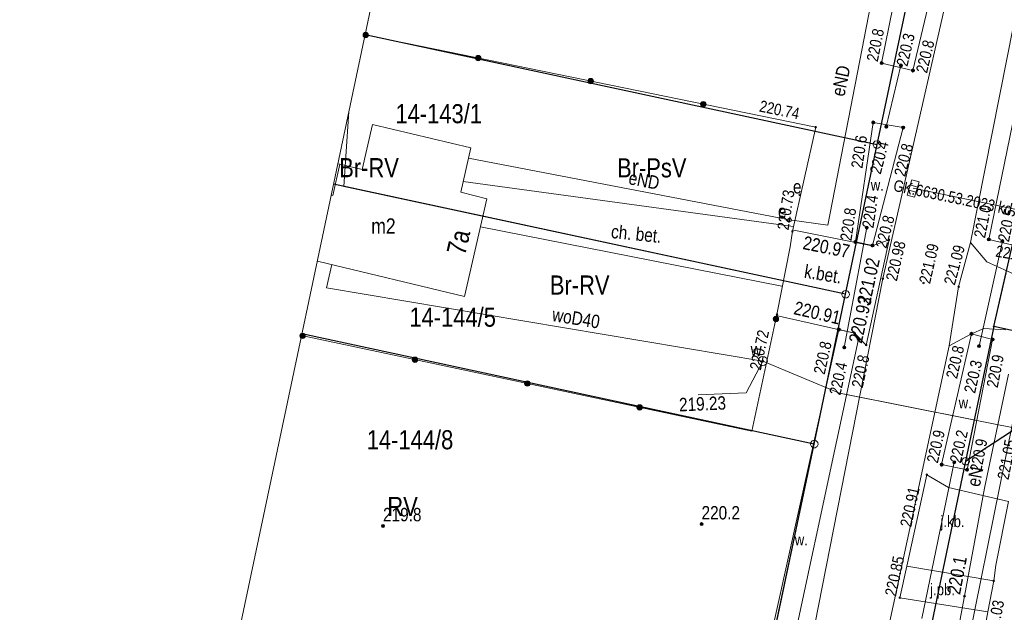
# Model space of a CAD drawing. Header units: metres. Extents: x 0 to 6601798, y -2700 to 5691112.
# Tile 33 of 60: x 6600103 to 6600168, y 5689774 to 5689813. Entities that reach past the tile are written whole.
import ezdxf
from ezdxf.enums import TextEntityAlignment as Align

# ---------------------------------------------------------------- set-up
doc = ezdxf.new("R2010")
doc.units = ezdxf.units.M
doc.header["$MEASUREMENT"] = 0
for name, color, linetype, lineweight in [('AS__Nowe_granice', 150, 'Continuous', 30), ('EBUPP_L_7', 7, 'Continuous', 5), ('EGBB_E_T_0', 7, 'Continuous', 5), ('EGBB_L_0', 7, 'Continuous', 5), ('Kontury', 7, 'Continuous', 5), ('Numery_dzialek', 150, 'Continuous', 5), ('OTK_E_T_0', 7, 'Continuous', 5), ('OTK_E_T_4', 7, 'Continuous', 5), ('OTK_L_0', 7, 'Continuous', 5), ('OTK_L_5', 7, 'Continuous', 5), ('OTK_L_8', 7, 'Continuous', 5), ('OTO_L_0', 7, 'Continuous', 5), ('OTO_L_1', 7, 'Continuous', 5), ('OTO_L_2', 7, 'Continuous', 5), ('OTR_T_0', 7, 'Continuous', 5), ('OTR_T_1', 7, 'Continuous', 5), ('OTZ_L_1', 7, 'Continuous', 5), ('P_SUK_T_1', 7, 'Continuous', 5), ('P_SUKP_E_T_0', 7, 'Continuous', 5), ('P_SUKP_L_0', 7, 'Continuous', 5), ('podzial_uzytki', 7, 'Continuous', 5), ('Punkty', 7, 'Continuous', 5), ('SDROK_T_1', 7, 'Continuous', 5), ('SDRPK_L_2', 7, 'Continuous', 5), ('SDRPK_L_5', 7, 'Continuous', 5), ('SZOPO_L_0', 7, 'Continuous', 5), ('UEEOA_T_10', 7, 'Continuous', 5), ('UEEOA_T_3', 7, 'Continuous', 5), ('UEEOA_T_9', 7, 'Continuous', 5), ('UEEOC_T_0', 7, 'Continuous', 5), ('UEEOO_T_0', 7, 'Continuous', 5), ('UEEPB_L_0', 7, 'Continuous', 5), ('UEEPON_L_0', 7, 'Continuous', 5), ('UEEPON_L_1', 7, 'Continuous', 5), ('UTTPOM_L_1', 7, 'Continuous', 5), ('UWWOA_T_2', 7, 'Continuous', 5), ('UWWOA_T_8', 7, 'Continuous', 5), ('UWWOC_T_2', 7, 'Continuous', 5), ('UWWOO_T_0', 7, 'Continuous', 5), ('UWWPB_L_0', 7, 'Continuous', 5), ('UWWPM_L_1', 7, 'Continuous', 5), ('Uzytki', 7, 'Continuous', 5), ('WUKOS_T_1', 7, 'Continuous', 5), ('WWRPP_T_0', 7, 'Continuous', 5)]:
    doc.layers.add(name, color=color, linetype=linetype, lineweight=lineweight)
doc.styles.add('STYL_ARIAL', font='ARIALN.TTF')

# ---------------------------------------------------------------- blocks, each defined once
blk = doc.blocks.new('GRT')
at = {"color": 7, "flags": 128}
blk.add_lwpolyline([(0, 2.5), (1.352, 2.103), (2.274, 1.039), (2.475, -0.356), (1.889, -1.637), (0.704, -2.399), (-0.704, -2.399), (-1.889, -1.637), (-2.475, -0.356), (-2.274, 1.039), (-1.352, 2.103), (0, 2.5)], dxfattribs=at)
blk = doc.blocks.new('GRO')
at = {"color": 7, "flags": 128}
blk.add_lwpolyline([(0, 0.45), (0.318, 0.318), (0.45, 0), (0.318, -0.318), (0, -0.45), (-0.318, -0.318), (-0.45, 0), (-0.318, 0.318), (0, 0.45)], dxfattribs=at)
blk = doc.blocks.new('801')
at = {"color": 0}
for radius in [1, 0.9, 0.8, 0.7, 0.6, 0.5, 0.4, 0.3, 0.2, 0.1]:
    blk.add_circle((0, 0), radius, dxfattribs=at)
blk = doc.blocks.new('403')
at = {"color": 0}
blk.add_circle((0, 0), 0.5, dxfattribs=at)
blk = doc.blocks.new('509')
at = {"color": 0}
for p, q in [((-5, -2.5), (-5, 2.5)), ((-5, 2.5), (5.5, 2.5)), ((-1.5, 2.5), (-1.5, -2.5)), ((2, 2.5), (2, -2.5)), ((5.5, 2.5), (5.5, -2.5)), ((5.5, -2.5), (-5, -2.5))]:
    blk.add_line(p, q, dxfattribs=at)
blk = doc.blocks.new('625')
at = {"color": 0}
blk.add_circle((0, 0), 0.5, dxfattribs=at)
blk = doc.blocks.new('ARM')
at = {"color": 7, "flags": 128}
blk.add_lwpolyline([(0, 1.25), (0.884, 0.884), (1.25, 0), (0.884, -0.884), (0, -1.25), (-0.884, -0.884), (-1.25, 0), (-0.884, 0.884), (0, 1.25)], dxfattribs=at)
blk = doc.blocks.new('UGE')
at = {"color": 7, "flags": 128}
blk.add_lwpolyline([(0, 0.625), (0.442, 0.442), (0.625, 0), (0.442, -0.442), (0, -0.625), (-0.442, -0.442), (-0.625, 0), (-0.442, 0.442), (0, 0.625)], dxfattribs=at)
blk = doc.blocks.new('506')
at = {"color": 0}
blk.add_circle((0, 0), 3, dxfattribs=at)

msp = doc.modelspace()

# ---------------------------------------------------------------- linework, layer by layer
at = {"color": 7, "linetype": 'Continuous', "lineweight": 0, "flags": 128}
msp.add_lwpolyline([(6600173.29, 5690035.7), (6600065.2, 5689524.43), (6600055.68, 5689477.92), (6599986.53, 5689096.03), (6599985.74, 5689089.37), (6599806.46, 5688549.67), (6599804.83, 5688541.58), (6599805.17, 5688533.33), (6599807.49, 5688525.41), (6599811.64, 5688518.27), (6599818.42, 5688511.51), (6599826.1, 5688505.76), (6599833.26, 5688501.65), (6599841.19, 5688499.37), (6599849.44, 5688499.06), (6599857.53, 5688500.73)], dxfattribs=at)
at = {"layer": 'AS__Nowe_granice', "linetype": 'Continuous', "flags": 128}
for points in [[(6600157.37, 5689795.03), (6600166.19, 5689836.86)], [(6600125.999, 5689812.009), (6600159.42, 5689804.82)], [(6600157.37, 5689795.03), (6600123.929, 5689802.222)], [(6600167.05, 5689792.93), (6600169.05, 5689801.71)], [(6600155.32, 5689785.24), (6600157.37, 5689795.03)], [(6600155.32, 5689785.24), (6600121.861, 5689792.437)], [(6600167.05, 5689792.93), (6600165.21, 5689784.12)], [(6600200.575, 5689785.534), (6600167.05, 5689792.93)], [(6600165.21, 5689784.12), (6600171.07, 5689787.95)], [(6600150.58, 5689762.77), (6600155.32, 5689785.24)], [(6600165.21, 5689784.12), (6600155.46, 5689737.45)]]:
    msp.add_lwpolyline(points, dxfattribs=at)
at = {"layer": 'EBUPP_L_7', "color": 7, "linetype": 'Continuous', "flags": 128}
for points in [[(6600123.873, 5689801.496), (6600124.337, 5689803.528)], [(6600124.337, 5689803.528), (6600124.212, 5689803.558)], [(6600123.78, 5689801.517), (6600123.873, 5689801.496)]]:
    msp.add_lwpolyline(points, dxfattribs=at)
at = {"layer": 'EGBB_L_0', "color": 7, "linetype": 'Continuous', "flags": 128}
for points in [[(6600125.793, 5689803.188), (6600126.47, 5689806.12)], [(6600126.47, 5689806.12), (6600132.901, 5689804.607)], [(6600132.901, 5689804.607), (6600132.243, 5689801.706)], [(6600123.873, 5689801.496), (6600124.337, 5689803.528)], [(6600124.337, 5689803.528), (6600125.793, 5689803.188)], [(6600123.78, 5689801.517), (6600123.873, 5689801.496)], [(6600132.243, 5689801.706), (6600133.933, 5689801.276)], [(6600133.933, 5689801.276), (6600132.49, 5689794.898)], [(6600132.49, 5689794.898), (6600122.869, 5689797.206)]]:
    msp.add_lwpolyline(points, dxfattribs=at)
at = {"layer": 'Kontury', "color": 3, "linetype": 'Continuous', "flags": 128}
for points in [[(6600159.42, 5689804.82), (6600166.19, 5689836.86)], [(6600124.935, 5689806.981), (6600124.61, 5689802.08)], [(6600157.37, 5689795.03), (6600159.42, 5689804.82)], [(6600124.61, 5689802.08), (6600155.94, 5689795.34)], [(6600167.85, 5689796.44), (6600167.05, 5689792.93)], [(6600155.32, 5689785.24), (6600157.37, 5689795.03)], [(6600167.05, 5689792.93), (6600153, 5689725.7)], [(6600149.09, 5689755.68), (6600155.32, 5689785.24)]]:
    msp.add_lwpolyline(points, dxfattribs=at)
at = {"layer": 'OTK_L_0', "color": 7, "linetype": 'Continuous', "flags": 128}
for points in [[(6600159.801, 5689796.056), (6600164.463, 5689816.543)], [(6600168.84, 5689815.152), (6600165.516, 5689798.41)], [(6600165.516, 5689798.41), (6600164.749, 5689795.518)], [(6600164.749, 5689795.518), (6600165.516, 5689798.41)], [(6600165.516, 5689798.41), (6600166.591, 5689797.146)], [(6600166.591, 5689797.146), (6600168.625, 5689796.239)], [(6600151.659, 5689754.6), (6600159.801, 5689796.056)], [(6600164.749, 5689795.518), (6600164.141, 5689791.664)], [(6600164.141, 5689791.664), (6600164.749, 5689795.518)], [(6600165.586, 5689792.447), (6600164.141, 5689791.664)], [(6600166.407, 5689792.785), (6600165.586, 5689792.447)], [(6600167.801, 5689792.716), (6600166.407, 5689792.785)], [(6600164.141, 5689791.664), (6600155.971, 5689753.728)], [(6600162.672, 5689783.238), (6600161.373, 5689777.258)], [(6600164.088, 5689782.399), (6600162.672, 5689783.238)], [(6600168, 5689781.485), (6600164.088, 5689782.399)], [(6600167.187, 5689777.32), (6600168, 5689781.485)], [(6600161.373, 5689777.258), (6600160.907, 5689775.194)], [(6600161.373, 5689777.258), (6600167.042, 5689776.306)], [(6600167.042, 5689776.306), (6600161.373, 5689777.258)], [(6600167.042, 5689776.306), (6600167.187, 5689777.32)], [(6600166.648, 5689774.285), (6600167.042, 5689776.306)], [(6600160.907, 5689775.194), (6600166.648, 5689774.285)]]:
    msp.add_lwpolyline(points, dxfattribs=at)
at = {"layer": 'OTK_L_5', "color": 7, "linetype": 'Continuous', "flags": 128}
for points in [[(6600159.719, 5689810.143), (6600161.232, 5689817.648)], [(6600163.493, 5689817.009), (6600161.77, 5689809.659)], [(6600166.724, 5689798.617), (6600170.169, 5689815.41)], [(6600161.77, 5689809.659), (6600159.719, 5689810.143)], [(6600158.005, 5689798.451), (6600159.179, 5689806.262)], [(6600161.127, 5689805.924), (6600159.126, 5689798.224)], [(6600159.179, 5689806.262), (6600161.127, 5689805.924)], [(6600159.126, 5689798.224), (6600158.005, 5689798.451)], [(6600168.321, 5689798.25), (6600166.724, 5689798.617)], [(6600150.983, 5689765.858), (6600156.926, 5689792.729)], [(6600156.926, 5689792.729), (6600157.884, 5689792.517)], [(6600157.884, 5689792.517), (6600158.216, 5689792.105)], [(6600163.64, 5689783.896), (6600165.586, 5689792.447)], [(6600165.586, 5689792.447), (6600166.969, 5689792.079)], [(6600158.216, 5689792.105), (6600152.477, 5689765.388)], [(6600166.969, 5689792.079), (6600165.304, 5689783.567)], [(6600165.304, 5689783.567), (6600163.64, 5689783.896)]]:
    msp.add_lwpolyline(points, dxfattribs=at)
at = {"layer": 'OTK_L_8', "color": 7, "linetype": 'Continuous', "flags": 128}
for points in [[(6600160.026, 5689805.987), (6600160.978, 5689809.985)], [(6600158.75, 5689799.389), (6600157.278, 5689791.556)], [(6600167.606, 5689798.504), (6600166.083, 5689791.645)], [(6600164.463, 5689784.051), (6600162.338, 5689773.835)]]:
    msp.add_lwpolyline(points, dxfattribs=at)
at = {"layer": 'OTO_L_0', "color": 7, "linetype": 'Continuous', "flags": 128}
for points in [[(6600155.417, 5689805.955), (6600125.993, 5689811.982)], [(6600153.897, 5689799.152), (6600155.417, 5689805.955)], [(6600151.254, 5689786.083), (6600152.884, 5689793.709)], [(6600167.042, 5689776.306), (6600166.648, 5689774.285)], [(6600166.648, 5689774.285), (6600164.748, 5689763.779)]]:
    msp.add_lwpolyline(points, dxfattribs=at)
at = {"layer": 'OTO_L_0', "color": 7, "linetype": 'Continuous'}
for centre, radius in [((6600126.027, 5689811.975), 0.175), ((6600126.027, 5689811.975), 0.158), ((6600126.027, 5689811.975), 0.14), ((6600126.027, 5689811.975), 0.122), ((6600126.027, 5689811.975), 0.105), ((6600126.027, 5689811.975), 0.0875), ((6600126.027, 5689811.975), 0.07), ((6600126.027, 5689811.975), 0.0525), ((6600126.027, 5689811.975), 0.035), ((6600133.375, 5689810.47), 0.175), ((6600133.375, 5689810.47), 0.158), ((6600133.375, 5689810.47), 0.14), ((6600133.375, 5689810.47), 0.122), ((6600133.375, 5689810.47), 0.105), ((6600133.375, 5689810.47), 0.0875), ((6600133.375, 5689810.47), 0.07), ((6600133.375, 5689810.47), 0.0525), ((6600133.375, 5689810.47), 0.035), ((6600140.722, 5689808.965), 0.175), ((6600140.722, 5689808.965), 0.158), ((6600140.722, 5689808.965), 0.14), ((6600140.722, 5689808.965), 0.122), ((6600140.722, 5689808.965), 0.105), ((6600140.722, 5689808.965), 0.0875), ((6600140.722, 5689808.965), 0.07), ((6600140.722, 5689808.965), 0.0525), ((6600140.722, 5689808.965), 0.035), ((6600148.07, 5689807.46), 0.175), ((6600148.07, 5689807.46), 0.158), ((6600148.07, 5689807.46), 0.14), ((6600148.07, 5689807.46), 0.122), ((6600148.07, 5689807.46), 0.105), ((6600148.07, 5689807.46), 0.0875), ((6600148.07, 5689807.46), 0.07), ((6600148.07, 5689807.46), 0.0525), ((6600148.07, 5689807.46), 0.035), ((6600152.822, 5689793.417), 0.175), ((6600152.822, 5689793.417), 0.158), ((6600152.822, 5689793.417), 0.14), ((6600152.822, 5689793.417), 0.122), ((6600152.822, 5689793.417), 0.105), ((6600152.822, 5689793.417), 0.0875), ((6600152.822, 5689793.417), 0.07), ((6600152.822, 5689793.417), 0.0525), ((6600152.822, 5689793.417), 0.035)]:
    msp.add_circle(centre, radius, dxfattribs=at)
at = {"layer": 'OTO_L_1', "color": 7, "linetype": 'Continuous', "flags": 128}
for points in [[(6600152.884, 5689793.709), (6600153.74, 5689798.129)], [(6600168, 5689781.485), (6600167.187, 5689777.32)]]:
    msp.add_lwpolyline(points, dxfattribs=at)
at = {"layer": 'OTO_L_2', "color": 7, "linetype": 'Continuous', "flags": 128}
for points in [[(6600153.74, 5689798.129), (6600153.897, 5689799.152)], [(6600167.187, 5689777.32), (6600167.042, 5689776.306)]]:
    msp.add_lwpolyline(points, dxfattribs=at)
at = {"layer": 'P_SUKP_L_0', "color": 30, "linetype": 'Continuous', "flags": 128}
msp.add_lwpolyline([(6600161.79, 5689801.97), (6600168.64, 5689800.55)], dxfattribs=at)
at = {"layer": 'SDRPK_L_2', "color": 7, "linetype": 'Continuous', "flags": 128}
for points in [[(6600153.98, 5689799.22), (6600159.11, 5689798.19)], [(6600160.21, 5689798.59), (6600158.71, 5689791.71)], [(6600159.11, 5689798.19), (6600160.21, 5689798.59)], [(6600157.96, 5689792.5), (6600152.83, 5689793.64)], [(6600158.71, 5689791.71), (6600157.96, 5689792.5)]]:
    msp.add_lwpolyline(points, dxfattribs=at)
at = {"layer": 'SDRPK_L_5', "color": 7, "linetype": 'Continuous', "flags": 128}
for points in [[(6600153.949, 5689799.462), (6600132.403, 5689802.404)], [(6600133.52, 5689799.437), (6600153.208, 5689795.573)]]:
    msp.add_lwpolyline(points, dxfattribs=at)
at = {"layer": 'SZOPO_L_0', "color": 7, "linetype": 'Continuous', "flags": 128}
msp.add_lwpolyline([(6600151.254, 5689786.083), (6600121.838, 5689792.33)], dxfattribs=at)
at = {"layer": 'SZOPO_L_0', "color": 7, "linetype": 'Continuous'}
for centre, radius in [((6600121.908, 5689792.315), 0.175), ((6600121.908, 5689792.315), 0.158), ((6600121.908, 5689792.315), 0.14), ((6600121.908, 5689792.315), 0.122), ((6600121.908, 5689792.315), 0.105), ((6600121.908, 5689792.315), 0.0875), ((6600121.908, 5689792.315), 0.07), ((6600121.908, 5689792.315), 0.0525), ((6600121.908, 5689792.315), 0.035), ((6600129.245, 5689790.757), 0.175), ((6600129.245, 5689790.757), 0.158), ((6600129.245, 5689790.757), 0.14), ((6600129.245, 5689790.757), 0.122), ((6600129.245, 5689790.757), 0.105), ((6600129.245, 5689790.757), 0.0875), ((6600129.245, 5689790.757), 0.07), ((6600129.245, 5689790.757), 0.0525), ((6600129.245, 5689790.757), 0.035), ((6600136.581, 5689789.199), 0.175), ((6600136.581, 5689789.199), 0.158), ((6600136.581, 5689789.199), 0.14), ((6600136.581, 5689789.199), 0.122), ((6600136.581, 5689789.199), 0.105), ((6600136.581, 5689789.199), 0.0875), ((6600136.581, 5689789.199), 0.07), ((6600136.581, 5689789.199), 0.0525), ((6600136.581, 5689789.199), 0.035), ((6600143.918, 5689787.641), 0.175), ((6600143.918, 5689787.641), 0.158), ((6600143.918, 5689787.641), 0.14), ((6600143.918, 5689787.641), 0.122), ((6600143.918, 5689787.641), 0.105), ((6600143.918, 5689787.641), 0.0875), ((6600143.918, 5689787.641), 0.07), ((6600143.918, 5689787.641), 0.0525), ((6600143.918, 5689787.641), 0.035)]:
    msp.add_circle(centre, radius, dxfattribs=at)
at = {"layer": 'UEEPB_L_0', "color": 1, "linetype": 'Continuous', "flags": 128}
for points in [[(6600166.43, 5689782.35), (6600168.01, 5689789.82)], [(6600165.14, 5689775.3), (6600166.43, 5689782.35)], [(6600163.39, 5689766.07), (6600165.14, 5689775.3)]]:
    msp.add_lwpolyline(points, dxfattribs=at)
at = {"layer": 'UEEPON_L_0', "color": 1, "linetype": 'Continuous', "flags": 128}
for points in [[(6600168.01, 5689789.82), (6600166.43, 5689782.35)], [(6600166.43, 5689782.35), (6600165.14, 5689775.3)], [(6600165.14, 5689775.3), (6600163.39, 5689766.07)]]:
    msp.add_lwpolyline(points, dxfattribs=at)
at = {"layer": 'UEEPON_L_1', "color": 1, "linetype": 'Continuous', "flags": 128}
for points in [[(6600160.211, 5689820.209), (6600156.198, 5689799.557)], [(6600153.711, 5689799.893), (6600132.748, 5689803.933)], [(6600156.198, 5689799.557), (6600153.711, 5689799.893)]]:
    msp.add_lwpolyline(points, dxfattribs=at)
at = {"layer": 'UTTPOM_L_1', "color": 30, "linetype": 'Continuous', "flags": 128}
msp.add_lwpolyline([(6600169.907, 5689794.666), (6600162.963, 5689760.291)], dxfattribs=at)
at = {"layer": 'UWWOC_T_2', "color": 161, "linetype": 'Continuous', "flags": 128}
for points in [[(6600151.959, 5689790.668), (6600150.864, 5689788.59)], [(6600147.74, 5689788.458), (6600150.864, 5689788.59)]]:
    msp.add_lwpolyline(points, dxfattribs=at)
at = {"layer": 'UWWPB_L_0', "color": 161, "linetype": 'Continuous', "flags": 128}
msp.add_lwpolyline([(6600157.315, 5689788.51), (6600165.754, 5689786.822)], dxfattribs=at)
at = {"layer": 'UWWPM_L_1', "color": 161, "linetype": 'Continuous', "flags": 128}
for points in [[(6600123.457, 5689795.451), (6600123.823, 5689796.978)], [(6600151.959, 5689790.668), (6600123.457, 5689795.451)], [(6600156.972, 5689788.576), (6600151.959, 5689790.668)], [(6600169.771, 5689786.019), (6600156.972, 5689788.576)]]:
    msp.add_lwpolyline(points, dxfattribs=at)
at = {"layer": 'Uzytki', "color": 3, "linetype": 'Continuous', "flags": 128}
for points in [[(6600159.42, 5689804.82), (6600166.19, 5689836.86)], [(6600126, 5689812.015), (6600157.98, 5689805.13)], [(6600157.37, 5689795.03), (6600159.42, 5689804.82)], [(6600167.05, 5689792.93), (6600167.85, 5689796.44)], [(6600155.32, 5689785.24), (6600157.37, 5689795.03)], [(6600121.861, 5689792.438), (6600153.9, 5689785.55)], [(6600153, 5689725.7), (6600167.05, 5689792.93)], [(6600155.32, 5689785.24), (6600149.09, 5689755.68)]]:
    msp.add_lwpolyline(points, dxfattribs=at)

# ---------------------------------------------------------------- block references
at = {"layer": 'OTR_T_0', "color": 7, "linetype": 'Continuous', "xscale": 0.1, "yscale": 0.1, "zscale": 0.1, "rotation": 0.0008399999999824}
for p in [(6600155.417, 5689805.955), (6600153.897, 5689799.152), (6600159.801, 5689796.056), (6600162.457, 5689795.774), (6600164.749, 5689795.518), (6600152.884, 5689793.709), (6600162.672, 5689783.238), (6600167.042, 5689776.306), (6600160.907, 5689775.194)]:
    msp.add_blockref('403', p, dxfattribs=at)
at = {"layer": 'OTR_T_1', "color": 7, "linetype": 'Continuous', "xscale": 0.1, "yscale": 0.1, "zscale": 0.1, "rotation": 0.0008399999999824}
for p in [(6600159.719, 5689810.143), (6600160.978, 5689809.985), (6600161.77, 5689809.659), (6600159.179, 5689806.262), (6600160.026, 5689805.987), (6600161.127, 5689805.924), (6600158.75, 5689799.389), (6600158.005, 5689798.451), (6600159.126, 5689798.224), (6600166.724, 5689798.617), (6600167.606, 5689798.504), (6600156.926, 5689792.729), (6600165.586, 5689792.447), (6600158.216, 5689792.105), (6600166.083, 5689791.645), (6600166.969, 5689792.079), (6600157.278, 5689791.556), (6600163.64, 5689783.896), (6600164.463, 5689784.051), (6600165.304, 5689783.567)]:
    msp.add_blockref('801', p, dxfattribs=at)
at = {"layer": 'P_SUK_T_1', "color": 7, "linetype": 'Continuous', "xscale": 0.1, "yscale": 0.1, "zscale": 0.1, "rotation": 253.88333}
msp.add_blockref('509', (6600161.79, 5689801.97), dxfattribs=at)
at = {"layer": 'Punkty', "color": 7, "linetype": 'Continuous', "xscale": 0.1, "yscale": 0.1, "zscale": 0.1}
for name, p in [('GRT', (6600159.42, 5689804.82)), ('GRT', (6600157.37, 5689795.03)), ('GRO', (6600167.05, 5689792.93)), ('GRT', (6600155.32, 5689785.24)), ('GRT', (6600165.21, 5689784.12))]:
    msp.add_blockref(name, p, dxfattribs=at)
at = {"layer": 'UEEOA_T_10', "color": 1, "linetype": 'Continuous', "xscale": 0.1, "yscale": 0.1, "zscale": 0.1, "rotation": 2.400689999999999}
msp.add_blockref('ARM', (6600153.711, 5689799.893), dxfattribs=at)
at = {"layer": 'UEEOA_T_9', "color": 7, "linetype": 'Continuous', "xscale": 0.1, "yscale": 0.1, "zscale": 0.1, "rotation": 2.400689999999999}
msp.add_blockref('625', (6600154.372, 5689801.533), dxfattribs=at)
at = {"layer": 'UEEOC_T_0', "color": 1, "linetype": 'Continuous', "xscale": 0.1, "yscale": 0.1, "zscale": 0.1}
msp.add_blockref('UGE', (6600165.14, 5689775.3), dxfattribs=at)
at = {"layer": 'UWWOA_T_8', "color": 7, "linetype": 'Continuous', "xscale": 0.1, "yscale": 0.1, "zscale": 0.1, "rotation": 349.71052}
msp.add_blockref('506', (6600151.959, 5689790.668), dxfattribs=at)
at = {"layer": 'UWWOC_T_2', "color": 161, "linetype": 'Continuous', "xscale": 0.1, "yscale": 0.1, "zscale": 0.1, "rotation": 272.41851}
msp.add_blockref('UGE', (6600151.959, 5689790.668), dxfattribs=at)
at = {"layer": 'WUKOS_T_1', "color": 7, "linetype": 'Continuous', "xscale": 0.1, "yscale": 0.1, "zscale": 0.1}
for p in [(6600159.11, 5689798.19), (6600160.21, 5689798.59), (6600157.96, 5689792.5), (6600158.71, 5689791.71)]:
    msp.add_blockref('403', p, dxfattribs=at)
at = {"layer": 'WWRPP_T_0', "color": 7, "linetype": 'Continuous', "xscale": 0.1, "yscale": 0.1, "zscale": 0.1}
for p in [(6600127.16, 5689779.89), (6600147.96, 5689780.01)]:
    msp.add_blockref('801', p, dxfattribs=at)

# ---------------------------------------------------------------- texts
at = {"layer": 'EGBB_E_T_0', "color": 7, "linetype": 'Continuous', "style": 'STYL_ARIAL'}
msp.add_text('m2', height=1, dxfattribs=at).set_placement((6600127.186, 5689799.493), align=Align.MIDDLE_CENTER)
at = {"layer": 'Numery_dzialek', "linetype": 'Continuous', "style": 'STYL_ARIAL'}
for s, p in [('14-143/1', (6600127.97, 5689805.837)), ('14-144/5', (6600128.881, 5689792.538)), ('14-144/8', (6600126.095, 5689784.524))]:
    msp.add_text(s, height=1.25, dxfattribs=at).set_placement(p, align=Align.BOTTOM_LEFT)
at = {"layer": 'OTK_E_T_0', "color": 7, "linetype": 'Continuous', "style": 'STYL_ARIAL'}
for s, p in [('j.kb.', (6600164.35, 5689780.185)), ('j.pb.', (6600163.699, 5689775.74))]:
    msp.add_text(s, height=0.75, dxfattribs=at).set_placement(p, align=Align.MIDDLE_CENTER)
at = {"layer": 'OTK_E_T_4', "color": 7, "linetype": 'Continuous', "style": 'STYL_ARIAL'}
for p in [(6600159.442, 5689802.18), (6600165.181, 5689787.944), (6600154.476, 5689778.996)]:
    msp.add_text('w.', height=0.75, dxfattribs=at).set_placement(p, align=Align.MIDDLE_CENTER)
at = {"layer": 'OTR_T_0', "color": 7, "linetype": 'Continuous', "style": 'STYL_ARIAL'}
for s, rotation, p in [('220.74', 348.4, (6600154.22, 5689806.237)), ('220.72', 77.9, (6600152.599, 5689792.55)), ('221.05', 79, (6600168.73, 5689785.409)), ('220.91', 77.7, (6600162.429, 5689782.289))]:
    msp.add_text(s, height=0.75, rotation=rotation, dxfattribs=at).set_placement(p, align=Align.BOTTOM_RIGHT)
for s, rotation, p in [('220.73', 81.3, (6600153.862, 5689799.157)), ('221.09', 75.1, (6600164.715, 5689795.527)), ('220.85', 77.8, (6600160.873, 5689775.201))]:
    msp.add_text(s, height=0.75, rotation=rotation, dxfattribs=at).set_placement(p, align=Align.BOTTOM_LEFT)
msp.add_text('220.98', height=0.75, rotation=77.2, dxfattribs=at).set_placement((6600159.984, 5689796.015), align=Align.TOP_LEFT)
msp.add_text('221.09', height=0.75, rotation=77.2, dxfattribs=at).set_placement((6600162.518, 5689795.76), align=Align.MIDDLE_LEFT)
msp.add_text('221.03', height=0.75, rotation=79, dxfattribs=at).set_placement((6600166.998, 5689775.099), align=Align.TOP_RIGHT)
at = {"layer": 'OTR_T_1', "color": 7, "linetype": 'Continuous', "style": 'STYL_ARIAL'}
for s, rotation, p in [('220.8', 78.6, (6600159.684, 5689810.15)), ('220.8', 81.5, (6600157.97, 5689798.456)), ('221.0', 78.4, (6600166.689, 5689798.624)), ('220.9', 77.2, (6600163.606, 5689783.904))]:
    msp.add_text(s, height=0.75, rotation=rotation, dxfattribs=at).set_placement(p, align=Align.BOTTOM_LEFT)
for s, rotation, p in [('220.3', 76.8, (6600161.039, 5689809.971)), ('220.4', 81.5, (6600158.812, 5689799.38)), ('220.5', 78.4, (6600167.667, 5689798.491)), ('220.2', 77.2, (6600164.524, 5689784.037))]:
    msp.add_text(s, height=0.75, rotation=rotation, dxfattribs=at).set_placement(p, align=Align.MIDDLE_LEFT)
for s, rotation, p in [('220.8', 76.8, (6600161.953, 5689809.616)), ('220.8', 75.4, (6600159.307, 5689798.177)), ('220.9', 78.9, (6600165.488, 5689783.531))]:
    msp.add_text(s, height=0.75, rotation=rotation, dxfattribs=at).set_placement(p, align=Align.TOP_LEFT)
for s, rotation, p in [('220.6', 81.5, (6600159.003, 5689805.321)), ('220.8', 77.5, (6600156.684, 5689791.803)), ('220.8', 77.2, (6600165.34, 5689791.522))]:
    msp.add_text(s, height=0.75, rotation=rotation, dxfattribs=at).set_placement(p, align=Align.BOTTOM_RIGHT)
for s, rotation, p in [('220.4', 75.4, (6600159.836, 5689805.011)), ('220.4', 77.5, (6600157.124, 5689790.574)), ('220.3', 77.2, (6600165.932, 5689790.698))]:
    msp.add_text(s, height=0.75, rotation=rotation, dxfattribs=at).set_placement(p, align=Align.MIDDLE_RIGHT)
for s, rotation, p in [('220.8', 75.4, (6600161.067, 5689804.951)), ('221.2', 350.6, (6600169.367, 5689797.887)), ('220.9', 78.9, (6600166.976, 5689791.139)), ('220.8', 77.9, (6600158.199, 5689791.13))]:
    msp.add_text(s, height=0.75, rotation=rotation, dxfattribs=at).set_placement(p, align=Align.TOP_RIGHT)
at = {"layer": 'OTZ_L_1', "color": 7, "linetype": 'Continuous', "style": 'STYL_ARIAL'}
msp.add_text('7a', height=1.25, rotation=77.2571, dxfattribs=at).set_placement((6600133.059, 5689798.22), align=Align.BOTTOM_CENTER)
at = {"layer": 'P_SUKP_E_T_0', "color": 30, "linetype": 'Continuous', "style": 'STYL_ARIAL'}
msp.add_text('GK.6630.53.2023 kd', height=0.75, rotation=348.2885, dxfattribs=at).set_placement((6600164.374, 5689801.371), align=Align.MIDDLE_CENTER)
at = {"layer": 'podzial_uzytki', "color": 3, "linetype": 'Continuous', "style": 'STYL_ARIAL'}
for s, p in [('Br-RV', (6600124.299, 5689802.308)), ('Br-PsV', (6600142.443, 5689802.298)), ('Br-RV', (6600138.054, 5689794.637)), ('RV', (6600127.442, 5689780.161))]:
    msp.add_text(s, height=1.25, dxfattribs=at).set_placement(p, align=Align.BOTTOM_LEFT)
at = {"layer": 'SDROK_T_1', "color": 7, "linetype": 'Continuous', "style": 'STYL_ARIAL'}
for s, rotation, p in [('ch. bet.', 354.2486, (6600143.7, 5689798.984)), ('k.bet.', 350.7067, (6600155.902, 5689796.356))]:
    msp.add_text(s, height=0.875, rotation=rotation, dxfattribs=at).set_placement(p, align=Align.MIDDLE_CENTER)
at = {"layer": 'UEEOA_T_3', "color": 7, "linetype": 'Continuous', "style": 'STYL_ARIAL'}
for rotation, p in [(2.4026, (6600153.91, 5689802.485)), (2.4025, (6600152.928, 5689800.883))]:
    msp.add_text('e', height=0.875, rotation=rotation, dxfattribs=at).set_placement(p, align=Align.TOP_LEFT)
at = {"layer": 'UEEOC_T_0', "color": 1, "linetype": 'Continuous', "style": 'STYL_ARIAL'}
msp.add_text('220.1', height=0.875, rotation=79.4657, dxfattribs=at).set_placement((6600165.1, 5689775.308), align=Align.BOTTOM_LEFT)
at = {"layer": 'UEEOO_T_0', "color": 1, "linetype": 'Continuous', "style": 'STYL_ARIAL'}
for s, rotation, p in [('eND', 78.1779, (6600157.539, 5689807.863)), ('eND', 349.0902, (6600143.093, 5689801.981)), ('eN', 79.2606, (6600166.39, 5689782.358))]:
    msp.add_text(s, height=0.875, rotation=rotation, dxfattribs=at).set_placement(p, align=Align.BOTTOM_LEFT)
at = {"layer": 'UWWOA_T_2', "color": 7, "linetype": 'Continuous', "style": 'STYL_ARIAL'}
msp.add_text('w', height=0.875, dxfattribs=at).set_placement((6600151.891, 5689790.709), align=Align.BOTTOM_RIGHT)
at = {"layer": 'UWWOC_T_2', "color": 161, "linetype": 'Continuous', "style": 'STYL_ARIAL'}
msp.add_text('219.23', height=0.875, rotation=2.4026, dxfattribs=at).set_placement((6600149.537, 5689788.378), align=Align.TOP_RIGHT)
at = {"layer": 'UWWOO_T_0', "color": 161, "linetype": 'Continuous', "style": 'STYL_ARIAL'}
msp.add_text('woD40', height=0.875, rotation=350.64, dxfattribs=at).set_placement((6600138.114, 5689793.033), align=Align.BOTTOM_LEFT)
at = {"layer": 'WUKOS_T_1', "color": 7, "linetype": 'Continuous', "style": 'STYL_ARIAL'}
msp.add_text('220.97', height=0.875, rotation=348.6369, dxfattribs=at).set_placement((6600157.702, 5689798.25), align=Align.TOP_RIGHT)
for s, rotation, p in [('221.02', 77.6543, (6600159.872, 5689797.239)), ('220.91', 347.0106, (6600156.856, 5689792.797))]:
    msp.add_text(s, height=0.875, rotation=rotation, dxfattribs=at).set_placement(p, align=Align.BOTTOM_RIGHT)
msp.add_text('220.93', height=0.875, rotation=77.1419, dxfattribs=at).set_placement((6600158.67, 5689791.719), align=Align.BOTTOM_LEFT)
at = {"layer": 'WWRPP_T_0', "color": 7, "linetype": 'Continuous', "style": 'STYL_ARIAL'}
for s, p in [('219.8', (6600127.16, 5689779.931)), ('220.2', (6600147.96, 5689780.051))]:
    msp.add_text(s, height=0.875, dxfattribs=at).set_placement(p, align=Align.BOTTOM_LEFT)

doc.saveas('drawing.dxf')
